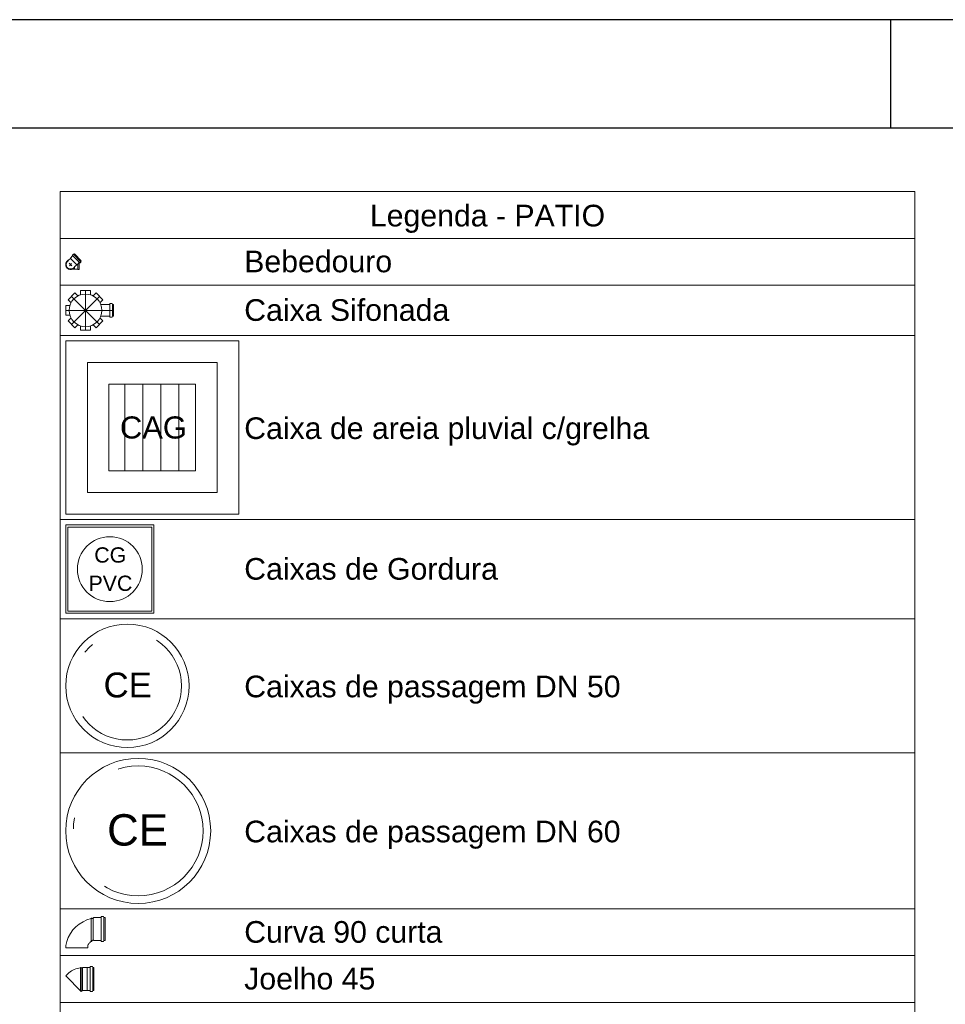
# Model space of a CAD drawing. Header units: millimetres. Extents: x 567 to 934, y -1 to 364.
# Tile 81 of 256: x 690.9 to 699.45, y 49.21 to 58.31. Entities that reach past the tile are written whole.
import ezdxf

# ---------------------------------------------------------------- set-up
doc = ezdxf.new("R2010")
doc.units = ezdxf.units.MM
doc.header["$MEASUREMENT"] = 0
for name, pattern in [('DASHDOT', [2.54, 1.27, -0.635, 0, -0.635]), ('DASHED', [1.905, 1.27, -0.635]), ('NULL', [0])]:
    doc.linetypes.add(name, pattern=pattern)
doc.layers.get('0').update_dxf_attribs({"lineweight": 18})
for name, color, linetype, lineweight in [('DI-Hachuras Tabelas', 251, 'Continuous', 0), ('DI-Tabelas', 7, 'Continuous', 13), ('Nível 1', 142, 'Continuous', 0), ('Simbolos', 14, 'Continuous', 20), ('Simbolos_int', 14, 'Continuous', 15), ('Textos', 7, 'Continuous', 9)]:
    doc.layers.add(name, color=color, linetype=linetype, lineweight=lineweight)
doc.layers.add('FOLHA_PADRÃO', color=7, linetype='Continuous')
doc.styles.add('Arial', font='arial.ttf')

# ---------------------------------------------------------------- blocks, each defined once
blk = doc.blocks.new('A1EST. 1500')
at = {"layer": 'FOLHA_PADRÃO', "color": 1, "linetype": 'Continuous'}
for p, q in [((150.008, 59.4001), (0, 59.4001)), ((131.5, 59.4001), (131.5, 58.4001))]:
    blk.add_line(p, q, dxfattribs=at)
at = {"layer": 'FOLHA_PADRÃO', "color": 6, "linetype": 'Continuous'}
blk.add_lwpolyline([(149, 58.4001), (149, 1), (1, 1), (1, 58.4001), (149, 58.4001)], dxfattribs=at)

msp = doc.modelspace()

# ---------------------------------------------------------------- linework, layer by layer
at = {"layer": 'DI-Hachuras Tabelas'}
msp.add_lwpolyline([(691.2751, 56.717), (699.172, 56.717), (699.172, 56.285), (691.2751, 56.285), (691.2751, 56.717)], dxfattribs=at)
at = {"layer": 'DI-Tabelas'}
for p, q in [((691.2751, 56.285), (691.2751, 56.717)), ((691.2751, 56.717), (699.172, 56.717)), ((699.172, 56.717), (699.172, 56.285)), ((699.172, 56.285), (691.2751, 56.285)), ((691.2751, 55.853), (691.2751, 56.285)), ((699.172, 56.285), (699.172, 55.853)), ((692.9251, 55.853), (691.2751, 55.853)), ((691.2751, 55.387), (691.2751, 55.853)), ((699.172, 55.853), (692.9251, 55.853)), ((699.172, 55.853), (699.172, 55.387)), ((692.9251, 55.387), (691.2751, 55.387)), ((691.2751, 53.687), (691.2751, 55.387)), ((699.172, 55.387), (692.9251, 55.387)), ((699.172, 55.387), (699.172, 53.687)), ((692.9251, 53.687), (691.2751, 53.687)), ((691.2751, 52.771), (691.2751, 53.687)), ((699.172, 53.687), (692.9251, 53.687)), ((699.172, 53.687), (699.172, 52.771)), ((692.9251, 52.771), (691.2751, 52.771)), ((691.2751, 51.531), (691.2751, 52.771)), ((699.172, 52.771), (692.9251, 52.771)), ((699.172, 52.771), (699.172, 51.531)), ((692.9251, 51.531), (691.2751, 51.531)), ((691.2751, 50.091), (691.2751, 51.531)), ((699.172, 51.531), (692.9251, 51.531)), ((699.172, 51.531), (699.172, 50.091)), ((692.9251, 50.091), (691.2751, 50.091)), ((691.2751, 49.659), (691.2751, 50.091)), ((699.172, 50.091), (692.9251, 50.091)), ((699.172, 50.091), (699.172, 49.659)), ((692.9251, 49.659), (691.2751, 49.659)), ((691.2751, 49.227), (691.2751, 49.659)), ((699.172, 49.659), (692.9251, 49.659)), ((699.172, 49.659), (699.172, 49.227)), ((692.9251, 49.227), (691.2751, 49.227)), ((691.2751, 48.795), (691.2751, 49.227)), ((699.172, 49.227), (692.9251, 49.227)), ((699.172, 49.227), (699.172, 48.795))]:
    msp.add_line(p, q, dxfattribs=at)
at = {"layer": 'Nível 1', "color": 9}
for centre, radius in [((691.8951, 52.151), 0.57), ((691.9951, 50.811), 0.67)]:
    msp.add_circle(centre, radius, dxfattribs=at)
at = {"layer": 'Nível 1', "color": 7, "linetype": 'DASHDOT'}
for centre, radius in [((691.8951, 52.151), 0.5), ((691.9951, 50.811), 0.6)]:
    msp.add_circle(centre, radius, dxfattribs=at)
at = {"layer": 'Simbolos'}
for p, q in [((691.3871, 56.1277), (691.3886, 56.1259)), ((691.394, 56.1372), (691.3872, 56.1304)), ((691.3964, 56.1375), (691.3991, 56.1359)), ((691.4059, 56.1407), (691.4015, 56.1363)), ((691.4683, 56.0783), (691.4059, 56.1407)), ((691.3415, 56.0721), (691.3553, 56.0859)), ((691.3553, 56.0859), (691.3685, 56.0991)), ((691.3885, 56.1232), (691.3685, 56.1032)), ((691.3685, 56.1032), (691.3685, 56.0991)), ((691.4136, 56.0277), (691.4267, 56.0408)), ((691.4308, 56.0408), (691.4267, 56.0408)), ((691.4509, 56.0609), (691.4308, 56.0408)), ((691.4486, 55.9974), (691.4486, 56.0586)), ((691.4554, 56.0595), (691.4536, 56.061)), ((691.4648, 56.0663), (691.4581, 56.0596)), ((691.4652, 56.0688), (691.4636, 56.0715)), ((691.4683, 56.0783), (691.4639, 56.0739)), ((691.3902, 56.0018), (691.4062, 56.0018)), ((691.3998, 56.0139), (691.4136, 56.0277)), ((691.4086, 55.9994), (691.4062, 56.0018)), ((691.4386, 55.9994), (691.4086, 55.9994)), ((691.4407, 55.9974), (691.4386, 55.9994)), ((691.4486, 55.9974), (691.4407, 55.9974)), ((691.3468, 55.7176), (691.4105, 55.7812)), ((691.4105, 55.7812), (691.438, 55.7538)), ((691.4631, 55.803), (691.4631, 55.7642)), ((691.4631, 55.803), (691.5531, 55.803)), ((691.5531, 55.803), (691.5531, 55.7642)), ((691.6056, 55.7812), (691.5782, 55.7538)), ((691.6056, 55.7812), (691.6693, 55.7176)), ((691.3468, 55.7176), (691.3743, 55.6901)), ((691.6693, 55.7176), (691.6418, 55.6901)), ((691.7309, 55.6747), (691.6488, 55.6747)), ((691.7334, 55.6818), (691.7329, 55.6765)), ((691.7529, 55.6836), (691.7354, 55.6836)), ((691.7548, 55.6821), (691.7564, 55.6762)), ((691.7671, 55.6747), (691.7584, 55.6747)), ((691.7671, 55.6747), (691.7671, 55.5653)), ((691.3251, 55.575), (691.3251, 55.665)), ((691.3251, 55.665), (691.3639, 55.665)), ((691.3251, 55.575), (691.3639, 55.575)), ((691.3468, 55.5224), (691.3743, 55.5499)), ((691.4105, 55.4588), (691.3468, 55.5224)), ((691.6693, 55.5224), (691.6056, 55.4588)), ((691.6693, 55.5224), (691.6418, 55.5499)), ((691.7309, 55.5653), (691.6488, 55.5653)), ((691.7334, 55.5582), (691.7329, 55.5635)), ((691.7529, 55.5564), (691.7354, 55.5564)), ((691.7548, 55.5579), (691.7564, 55.5638)), ((691.7671, 55.5653), (691.7584, 55.5653)), ((691.4105, 55.4588), (691.438, 55.4863)), ((691.4631, 55.437), (691.4631, 55.4759)), ((691.5531, 55.437), (691.4631, 55.437)), ((691.5531, 55.437), (691.5531, 55.4759)), ((691.6056, 55.4588), (691.5782, 55.4863)), ((691.56, 50.0001), (691.5604, 50.0046)), ((691.5664, 50.0046), (691.5604, 50.0046)), ((691.5664, 50.0016), (691.5664, 50.0046)), ((691.5864, 50.0106), (691.5801, 50.0042)), ((691.6506, 50.0106), (691.5864, 50.0106)), ((691.653, 50.0175), (691.6526, 50.0124)), ((691.6739, 50.0194), (691.655, 50.0194)), ((691.6759, 50.0179), (691.6774, 50.012)), ((691.6883, 50.0106), (691.6794, 50.0106)), ((691.6883, 50.0106), (691.6883, 49.7976)), ((691.56, 49.7906), (691.5604, 49.7876)), ((691.5604, 49.7876), (691.5664, 49.7876)), ((691.5664, 49.7955), (691.5664, 49.7876)), ((691.5864, 49.7976), (691.5801, 49.8039)), ((691.6506, 49.7976), (691.5864, 49.7976)), ((691.653, 49.7906), (691.6526, 49.7957)), ((691.6739, 49.7888), (691.655, 49.7888)), ((691.6759, 49.7902), (691.6774, 49.7961)), ((691.6883, 49.7976), (691.6794, 49.7976)), ((691.3251, 49.7509), (691.3251, 49.7307)), ((691.5283, 49.7509), (691.5283, 49.7307)), ((691.3437, 49.4896), (691.3251, 49.4709)), ((691.4609, 49.5451), (691.4611, 49.5481)), ((691.467, 49.5481), (691.4611, 49.5481)), ((691.4673, 49.5451), (691.467, 49.5481)), ((691.4797, 49.5451), (691.4673, 49.5451)), ((691.4673, 49.5451), (691.4673, 49.4435)), ((691.4841, 49.5495), (691.4797, 49.5451)), ((691.5236, 49.5495), (691.4841, 49.5495)), ((691.5241, 49.55), (691.5236, 49.5495)), ((691.5482, 49.55), (691.5241, 49.55)), ((691.5507, 49.557), (691.5502, 49.5518)), ((691.5716, 49.5588), (691.5527, 49.5588)), ((691.5735, 49.5573), (691.5751, 49.5515)), ((691.5859, 49.55), (691.577, 49.55)), ((691.5859, 49.55), (691.5859, 49.337)), ((691.4794, 49.3379), (691.4687, 49.3273)), ((691.4841, 49.3375), (691.4837, 49.3379)), ((691.5236, 49.3375), (691.4841, 49.3375)), ((691.5241, 49.337), (691.5236, 49.3375)), ((691.5482, 49.337), (691.5241, 49.337)), ((691.5507, 49.33), (691.5502, 49.3352)), ((691.5716, 49.3282), (691.5527, 49.3282)), ((691.5735, 49.3297), (691.5751, 49.3355)), ((691.5859, 49.337), (691.577, 49.337))]:
    msp.add_line(p, q, dxfattribs=at)
for points in [[(691.3872, 56.1304), (691.387, 56.1302), (691.3868, 56.1299), (691.3867, 56.1296), (691.3867, 56.1293), (691.3866, 56.1289), (691.3867, 56.1286), (691.3868, 56.1283), (691.3869, 56.128), (691.3871, 56.1277)], [(691.3885, 56.1232), (691.3887, 56.1235), (691.3889, 56.1238), (691.389, 56.1241), (691.3891, 56.1244), (691.3891, 56.1247), (691.3891, 56.1251), (691.389, 56.1254), (691.3888, 56.1257), (691.3886, 56.1259)], [(691.3964, 56.1375), (691.3961, 56.1376), (691.3959, 56.1377), (691.3956, 56.1378), (691.3953, 56.1378), (691.395, 56.1377), (691.3947, 56.1377), (691.3944, 56.1375), (691.3942, 56.1374), (691.394, 56.1372)], [(691.3991, 56.1359), (691.3994, 56.1358), (691.3997, 56.1357), (691.3999, 56.1357), (691.4002, 56.1357), (691.4005, 56.1357), (691.4008, 56.1358), (691.4011, 56.1359), (691.4013, 56.1361), (691.4015, 56.1363)], [(691.3415, 56.0721), (691.3369, 56.0666), (691.3333, 56.0604), (691.3309, 56.0537), (691.3296, 56.0466), (691.3296, 56.0394), (691.3309, 56.0323), (691.3333, 56.0256), (691.3369, 56.0194), (691.3415, 56.0139), (691.347, 56.0093), (691.3532, 56.0057), (691.36, 56.0032), (691.3671, 56.002), (691.3742, 56.002), (691.3813, 56.0032), (691.388, 56.0057), (691.3943, 56.0093), (691.3998, 56.0139)], [(691.4536, 56.061), (691.4533, 56.0612), (691.453, 56.0613), (691.4527, 56.0614), (691.4524, 56.0615), (691.452, 56.0614), (691.4517, 56.0614), (691.4514, 56.0613), (691.4511, 56.0611), (691.4509, 56.0609)], [(691.4554, 56.0595), (691.4556, 56.0593), (691.4559, 56.0591), (691.4563, 56.059), (691.4566, 56.059), (691.4569, 56.059), (691.4572, 56.0591), (691.4575, 56.0592), (691.4578, 56.0594), (691.4581, 56.0596)], [(691.4639, 56.0739), (691.4637, 56.0737), (691.4636, 56.0734), (691.4634, 56.0732), (691.4634, 56.0729), (691.4633, 56.0726), (691.4633, 56.0723), (691.4634, 56.072), (691.4635, 56.0717), (691.4636, 56.0715)], [(691.4648, 56.0663), (691.465, 56.0666), (691.4652, 56.0668), (691.4653, 56.0671), (691.4654, 56.0674), (691.4654, 56.0676), (691.4654, 56.0679), (691.4654, 56.0682), (691.4653, 56.0685), (691.4652, 56.0688)], [(691.7309, 55.6747), (691.7312, 55.6748), (691.7316, 55.6748), (691.7319, 55.675), (691.7321, 55.6751), (691.7324, 55.6754), (691.7326, 55.6756), (691.7327, 55.6759), (691.7329, 55.6762), (691.7329, 55.6766)], [(691.7354, 55.6836), (691.735, 55.6836), (691.7347, 55.6835), (691.7344, 55.6834), (691.7342, 55.6832), (691.7339, 55.683), (691.7337, 55.6827), (691.7335, 55.6824), (691.7334, 55.6821), (691.7334, 55.6818)], [(691.7548, 55.6821), (691.7547, 55.6824), (691.7546, 55.6827), (691.7544, 55.6829), (691.7542, 55.6831), (691.754, 55.6833), (691.7537, 55.6834), (691.7535, 55.6835), (691.7532, 55.6836), (691.7529, 55.6836)], [(691.7564, 55.6762), (691.7565, 55.6759), (691.7567, 55.6757), (691.7568, 55.6754), (691.757, 55.6752), (691.7573, 55.6751), (691.7575, 55.6749), (691.7578, 55.6748), (691.7581, 55.6747), (691.7584, 55.6747)], [(691.7329, 55.5635), (691.7329, 55.5638), (691.7327, 55.5641), (691.7326, 55.5644), (691.7324, 55.5647), (691.7321, 55.5649), (691.7319, 55.5651), (691.7316, 55.5652), (691.7312, 55.5653), (691.7309, 55.5653)], [(691.7334, 55.5583), (691.7334, 55.5579), (691.7335, 55.5576), (691.7337, 55.5573), (691.7339, 55.5571), (691.7342, 55.5568), (691.7344, 55.5567), (691.7347, 55.5565), (691.735, 55.5565), (691.7354, 55.5564)], [(691.7529, 55.5564), (691.7532, 55.5564), (691.7535, 55.5565), (691.7537, 55.5566), (691.754, 55.5568), (691.7542, 55.5569), (691.7544, 55.5571), (691.7546, 55.5574), (691.7547, 55.5576), (691.7548, 55.5579)], [(691.7584, 55.5653), (691.7581, 55.5653), (691.7578, 55.5652), (691.7575, 55.5651), (691.7573, 55.565), (691.757, 55.5648), (691.7568, 55.5646), (691.7567, 55.5644), (691.7565, 55.5641), (691.7564, 55.5638)], [(691.3251, 52.821), (692.1411, 52.821), (692.1411, 53.637), (691.3251, 53.637), (691.3251, 52.821), (691.3251, 52.821)], [(691.56, 50.0001), (691.5216, 49.9882), (691.485, 49.9714), (691.4509, 49.9502), (691.4197, 49.9247), (691.3921, 49.8954), (691.3685, 49.8628), (691.3492, 49.8275), (691.3347, 49.7899), (691.3251, 49.7509)], [(691.5801, 50.0042), (691.5786, 50.004), (691.577, 50.0037), (691.5755, 50.0034), (691.574, 50.0031), (691.5725, 50.0028), (691.571, 50.0025), (691.5695, 50.0022), (691.5679, 50.0019), (691.5664, 50.0016)], [(691.6506, 50.0106), (691.6509, 50.0106), (691.6512, 50.0107), (691.6515, 50.0108), (691.6518, 50.011), (691.6521, 50.0112), (691.6523, 50.0115), (691.6524, 50.0118), (691.6525, 50.0121), (691.6526, 50.0124)], [(691.655, 50.0194), (691.6547, 50.0193), (691.6544, 50.0193), (691.6541, 50.0191), (691.6538, 50.0189), (691.6536, 50.0187), (691.6534, 50.0185), (691.6532, 50.0182), (691.6531, 50.0179), (691.653, 50.0175)], [(691.6759, 50.0179), (691.6758, 50.0182), (691.6756, 50.0184), (691.6755, 50.0187), (691.6753, 50.0189), (691.675, 50.019), (691.6748, 50.0192), (691.6745, 50.0193), (691.6742, 50.0193), (691.6739, 50.0194)], [(691.6774, 50.012), (691.6775, 50.0118), (691.6777, 50.0115), (691.6778, 50.0113), (691.678, 50.0111), (691.6783, 50.0109), (691.6785, 50.0108), (691.6788, 50.0106), (691.6791, 50.0106), (691.6794, 50.0106)], [(691.56, 49.7906), (691.5557, 49.7869), (691.5516, 49.783), (691.5476, 49.7789), (691.5438, 49.7747), (691.5403, 49.7702), (691.5369, 49.7656), (691.5338, 49.7608), (691.5309, 49.7559), (691.5283, 49.7509)], [(691.5801, 49.8039), (691.5785, 49.8031), (691.577, 49.8022), (691.5754, 49.8013), (691.5739, 49.8004), (691.5724, 49.7995), (691.5709, 49.7985), (691.5694, 49.7975), (691.5679, 49.7965), (691.5664, 49.7955)], [(691.6526, 49.7957), (691.6525, 49.7961), (691.6524, 49.7964), (691.6523, 49.7967), (691.6521, 49.7969), (691.6518, 49.7971), (691.6515, 49.7973), (691.6512, 49.7975), (691.6509, 49.7975), (691.6506, 49.7976)], [(691.653, 49.7906), (691.6531, 49.7903), (691.6532, 49.79), (691.6534, 49.7897), (691.6536, 49.7894), (691.6538, 49.7892), (691.6541, 49.789), (691.6544, 49.7889), (691.6547, 49.7888), (691.655, 49.7888)], [(691.6739, 49.7888), (691.6742, 49.7888), (691.6745, 49.7888), (691.6748, 49.789), (691.675, 49.7891), (691.6753, 49.7893), (691.6755, 49.7895), (691.6756, 49.7897), (691.6758, 49.79), (691.6759, 49.7902)], [(691.6794, 49.7976), (691.6791, 49.7975), (691.6788, 49.7975), (691.6785, 49.7974), (691.6783, 49.7972), (691.678, 49.7971), (691.6778, 49.7969), (691.6777, 49.7966), (691.6775, 49.7964), (691.6774, 49.7961)], [(691.4609, 49.5451), (691.4464, 49.543), (691.4321, 49.5398), (691.418, 49.5355), (691.4044, 49.5302), (691.3911, 49.5239), (691.3784, 49.5166), (691.3663, 49.5084), (691.3548, 49.4992), (691.3441, 49.4893)], [(691.5482, 49.55), (691.5486, 49.55), (691.5489, 49.5501), (691.5492, 49.5502), (691.5495, 49.5504), (691.5497, 49.5506), (691.5499, 49.5509), (691.5501, 49.5512), (691.5502, 49.5515), (691.5502, 49.5518)], [(691.5527, 49.5588), (691.5523, 49.5588), (691.552, 49.5587), (691.5517, 49.5586), (691.5515, 49.5584), (691.5512, 49.5582), (691.551, 49.5579), (691.5508, 49.5576), (691.5507, 49.5573), (691.5507, 49.557)], [(691.5735, 49.5573), (691.5734, 49.5576), (691.5733, 49.5578), (691.5731, 49.5581), (691.5729, 49.5583), (691.5727, 49.5585), (691.5724, 49.5586), (691.5721, 49.5587), (691.5719, 49.5588), (691.5716, 49.5588)], [(691.5751, 49.5515), (691.5752, 49.5512), (691.5753, 49.5509), (691.5755, 49.5507), (691.5757, 49.5505), (691.5759, 49.5503), (691.5762, 49.5502), (691.5764, 49.5501), (691.5767, 49.55), (691.577, 49.55)], [(691.4837, 49.3379), (691.4833, 49.3383), (691.4828, 49.3385), (691.4823, 49.3387), (691.4818, 49.3388), (691.4813, 49.3388), (691.4808, 49.3387), (691.4803, 49.3385), (691.4798, 49.3383), (691.4794, 49.3379)], [(691.5502, 49.3352), (691.5502, 49.3355), (691.5501, 49.3358), (691.5499, 49.3361), (691.5497, 49.3364), (691.5495, 49.3366), (691.5492, 49.3368), (691.5489, 49.3369), (691.5486, 49.337), (691.5482, 49.337)], [(691.5507, 49.33), (691.5507, 49.3297), (691.5508, 49.3294), (691.551, 49.3291), (691.5512, 49.3288), (691.5515, 49.3286), (691.5517, 49.3284), (691.552, 49.3283), (691.5523, 49.3282), (691.5527, 49.3282)], [(691.5716, 49.3282), (691.5719, 49.3282), (691.5721, 49.3283), (691.5724, 49.3284), (691.5727, 49.3285), (691.5729, 49.3287), (691.5731, 49.3289), (691.5733, 49.3291), (691.5734, 49.3294), (691.5735, 49.3297)], [(691.577, 49.337), (691.5767, 49.337), (691.5764, 49.3369), (691.5762, 49.3368), (691.5759, 49.3367), (691.5757, 49.3365), (691.5755, 49.3363), (691.5753, 49.336), (691.5752, 49.3358), (691.5751, 49.3355)]]:
    msp.add_lwpolyline(points, dxfattribs=at)
at = {"layer": 'Simbolos', "linetype": 'Continuous'}
msp.add_lwpolyline([(691.3251, 53.737), (692.9251, 53.737), (692.9251, 55.337), (691.3251, 55.337), (691.3251, 53.737), (691.3251, 53.737)], dxfattribs=at)
at = {"layer": 'Simbolos'}
msp.add_circle((691.5081, 55.62), 0.151, dxfattribs=at)
at = {"layer": 'Simbolos_int'}
for p, q in [((691.3898, 56.1245), (691.4522, 56.0622)), ((691.4005, 56.1352), (691.4628, 56.0728)), ((691.3824, 56.0313), (691.3581, 56.0555)), ((691.3593, 56.0316), (691.3797, 56.0521)), ((691.3685, 56.0991), (691.4267, 56.0408)), ((691.4386, 55.9994), (691.4386, 56.0486)), ((691.4062, 56.0018), (691.4062, 56.0145)), ((691.7328, 55.6747), (691.7328, 55.5653)), ((691.7568, 55.6747), (691.7568, 55.5653)), ((691.56, 49.7906), (691.56, 50.0001)), ((691.5801, 50.0042), (691.5801, 49.8039)), ((691.6524, 50.0106), (691.6524, 49.7976)), ((691.6778, 50.0106), (691.6778, 49.7976)), ((691.5283, 49.7307), (691.3251, 49.7307)), ((691.4611, 49.5481), (691.4611, 49.4435)), ((691.467, 49.5481), (691.467, 49.4435)), ((691.4797, 49.5451), (691.4797, 49.3382)), ((691.5241, 49.55), (691.5241, 49.337)), ((691.5501, 49.55), (691.5501, 49.337)), ((691.5755, 49.55), (691.5755, 49.337)), ((691.4687, 49.3273), (691.3251, 49.4709)), ((691.4611, 49.3348), (691.4611, 49.4435)), ((691.467, 49.3368), (691.467, 49.4435)), ((691.4673, 49.3315), (691.4673, 49.4435))]:
    msp.add_line(p, q, dxfattribs=at)
at = {"layer": 'Simbolos_int', "linetype": 'DASHDOT'}
for p, q in [((691.5081, 55.803), (691.5081, 55.437)), ((691.3787, 55.7494), (691.6375, 55.4906)), ((691.6375, 55.7494), (691.3787, 55.4906)), ((691.3251, 55.62), (691.7671, 55.62))]:
    msp.add_line(p, q, dxfattribs=at)
at = {"layer": 'Simbolos_int', "linetype": 'Continuous'}
for p, q in [((691.8716, 54.137), (691.8716, 54.937)), ((692.0384, 54.137), (692.0384, 54.937)), ((692.2051, 54.137), (692.2051, 54.937)), ((692.3719, 54.137), (692.3719, 54.937))]:
    msp.add_line(p, q, dxfattribs=at)
at = {"layer": 'Simbolos_int'}
for points in [[(691.3553, 56.0859), (691.3491, 56.0832), (691.3434, 56.0795), (691.3382, 56.0751), (691.3338, 56.0699), (691.3302, 56.0642), (691.3275, 56.0579), (691.3258, 56.0513), (691.3251, 56.0446), (691.3253, 56.0378), (691.3266, 56.0311), (691.3289, 56.0247), (691.332, 56.0187), (691.3361, 56.0132), (691.3409, 56.0084), (691.3464, 56.0044), (691.3524, 56.0012), (691.3588, 55.999), (691.3654, 55.9977), (691.3722, 55.9974), (691.379, 55.9982), (691.3856, 55.9999), (691.3918, 56.0026), (691.3976, 56.0062), (691.4027, 56.0106), (691.4072, 56.0157), (691.4108, 56.0215), (691.4136, 56.0277)], [(691.3553, 56.0859), (691.3503, 56.0838), (691.3455, 56.0811), (691.3412, 56.0778), (691.3372, 56.074), (691.3337, 56.0698), (691.3308, 56.0652), (691.3284, 56.0602), (691.3267, 56.0551), (691.3255, 56.0497), (691.3251, 56.0443), (691.3252, 56.0388), (691.3261, 56.0334), (691.3275, 56.0281), (691.3296, 56.023), (691.3323, 56.0183), (691.3356, 56.0139), (691.3393, 56.0099), (691.3435, 56.0064), (691.3481, 56.0034), (691.353, 56.001), (691.3581, 55.9991), (691.3635, 55.998), (691.3689, 55.9974), (691.3744, 55.9976), (691.3798, 55.9983), (691.3851, 55.9998), (691.3902, 56.0018)], [(691.3451, 52.841), (692.1211, 52.841), (692.1211, 53.617), (691.3451, 53.617), (691.3451, 52.841), (691.3451, 52.841)]]:
    msp.add_lwpolyline(points, dxfattribs=at)
at = {"layer": 'Simbolos_int', "linetype": 'DASHED'}
msp.add_lwpolyline([(691.5251, 53.937), (692.7251, 53.937), (692.7251, 55.137), (691.5251, 55.137), (691.5251, 53.937), (691.5251, 53.937)], dxfattribs=at)
at = {"layer": 'Simbolos_int', "linetype": 'Continuous'}
msp.add_lwpolyline([(691.7251, 54.137), (692.5251, 54.137), (692.5251, 54.937), (691.7251, 54.937), (691.7251, 54.137), (691.7251, 54.137)], dxfattribs=at)
at = {"layer": 'Simbolos_int'}
msp.add_circle((691.7331, 53.229), 0.3, dxfattribs=at)

# ---------------------------------------------------------------- block references
msp.add_blockref('A1EST. 1500', (567.4489, -1.0949))

# ---------------------------------------------------------------- texts
at = {"layer": 'DI-Tabelas', "linetype": 'NULL', "char_height": 0.2, "line_spacing_factor": 0.6, "style": 'Arial'}
for s, insert, width, attachment_point in [('Legenda - PATIO', (695.2235, 56.335), 4.348171, 8), ('Bebedouro', (692.9751, 55.969), 2.733537, 7), ('Caixa Sifonada', (692.9751, 55.52), 3.789329, 7), ('Caixa de areia pluvial c/grelha', (692.9751, 54.371), 7.484146, 7), ('Caixas de Gordura', (692.9751, 53.129), 4.689329, 7), ('Caixas de passagem DN 50', (692.9751, 51.985), 6.957012, 7), ('Caixas de passagem DN 60', (692.9751, 50.645), 6.957012, 7), ('Curva 90 curta', (692.9751, 49.775), 3.664329, 7), ('Joelho 45', (692.9751, 49.343), 2.422866, 7)]:
    msp.add_mtext(s, dxfattribs=dict(at, insert=insert, width=width, attachment_point=attachment_point))
at = {"layer": 'Simbolos', "linetype": 'NULL', "attachment_point": 7, "line_spacing_factor": 0.6, "style": 'Arial'}
for s, insert, char_height, width in [('CAG', (691.8264, 54.4328), 0.20428, 1.237226), ('CG', (691.589, 53.2874), 0.1412, 0.591921), ('PVC', (691.5357, 53.0259), 0.1412, 0.81147)]:
    msp.add_mtext(s, dxfattribs=dict(at, insert=insert, char_height=char_height, width=width))
at = {"layer": 'Textos', "linetype": 'NULL', "attachment_point": 7, "line_spacing_factor": 0.6, "style": 'Arial'}
for insert, char_height, width in [((691.675, 52.0407), 0.23, 0.893003), ((691.7078, 50.6707), 0.29, 1.12596)]:
    msp.add_mtext('CE', dxfattribs=dict(at, insert=insert, char_height=char_height, width=width))

doc.saveas('drawing.dxf')
